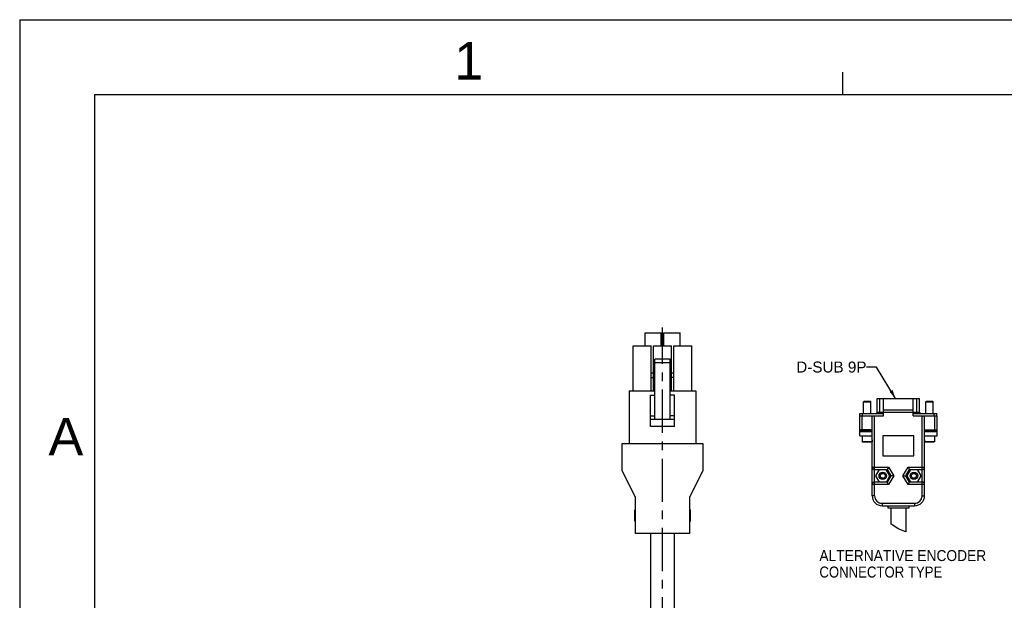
# Model space of a CAD drawing. Extents: x -74 to 556, y -100 to 345.
# Tile 4 of 19: x -74 to 124, y 229 to 345. Entities that reach past the tile are written whole.
import ezdxf
from ezdxf.enums import TextEntityAlignment as Align

# ---------------------------------------------------------------- set-up
doc = ezdxf.new("R2010")
doc.units = 0
doc.header["$LTSCALE"] = 23.1
doc.header["$MEASUREMENT"] = 0
doc.linetypes.add('CENTER', pattern=[0.6, 0.375, -0.075, 0.075, -0.075])
doc.layers.get('0').update_dxf_attribs({"linetype": 'CONTINUOUS'})
for name, color, linetype in [('8_ALL_NOTES_BALLOONS_SYMBOLS_GT', 7, 'CONTINUOUS'), ('DEFAULT_1', 7, 'CENTER'), ('DRAWING FRAME', 1, 'CONTINUOUS')]:
    doc.layers.add(name, color=color, linetype=linetype)
doc.styles.add('ARIAL', font='ARIAL.TTF')
doc.styles.add('TEXTSTYLE_0', font='txt', dxfattribs={"width": 0.8})

msp = doc.modelspace()

# ---------------------------------------------------------------- linework, layer by layer
at = {"color": 7, "linetype": 'Continuous'}
for p, q in [((51.756041, 279.770477), (51.756041, 282.343088)), ((51.756041, 282.343088), (54.996041, 282.343088)), ((54.996041, 279.770477), (54.996041, 282.343088)), ((55.536041, 279.770477), (55.536041, 282.343088)), ((55.536041, 282.343088), (58.776041, 282.343088)), ((58.776041, 279.770477), (58.776041, 282.343088)), ((49.416041, 270.770477), (49.416041, 279.770477)), ((49.416122, 279.770477), (53.01596, 279.770477)), ((53.016041, 270.770477), (53.016041, 279.770477)), ((53.466041, 270.770477), (53.466041, 279.770477)), ((53.466041, 279.770477), (57.066041, 279.770477)), ((57.066041, 270.770477), (57.066041, 279.770477)), ((57.516041, 270.770477), (57.516041, 279.770477)), ((57.516122, 279.770477), (61.11596, 279.770477)), ((61.116041, 270.770477), (61.116041, 279.770477)), ((53.736041, 265.010477), (53.736041, 277.070477)), ((56.796041, 277.070477), (53.736041, 277.070477)), ((56.796041, 276.350477), (53.736041, 276.350477)), ((56.796041, 265.010477), (56.796041, 277.070477)), ((53.016041, 274.333088), (53.466041, 274.333088)), ((57.066041, 274.333088), (57.516041, 274.333088)), ((53.016041, 273.433088), (53.466041, 273.433088)), ((57.516041, 273.433088), (57.066041, 273.433088)), ((48.606041, 270.770477), (48.606041, 260.150477)), ((48.606041, 270.770477), (53.736041, 270.770477)), ((56.796041, 270.770477), (61.926041, 270.770477)), ((61.926041, 270.770477), (61.926041, 260.150477)), ((52.836041, 263.570477), (52.836041, 269.870477)), ((52.836041, 269.870477), (53.736041, 269.870477)), ((57.696041, 269.870477), (56.796041, 269.870477)), ((57.696041, 263.570477), (57.696041, 269.870477)), ((95.534158, 268.541276), (95.68416, 268.691265)), ((95.534158, 268.541276), (97.034157, 268.541276)), ((95.53416, 266.191276), (95.53416, 268.541276)), ((95.68416, 268.691265), (96.884161, 268.691265)), ((97.034157, 268.541276), (96.884161, 268.691265)), ((97.03416, 266.191276), (97.03416, 268.541276)), ((98.291529, 266.441276), (98.291529, 269.191271)), ((98.291548, 269.191271), (106.776771, 269.191271)), ((98.304161, 266.441276), (98.304161, 269.191271)), ((98.79679, 266.441276), (98.79679, 269.191271)), ((99.534162, 265.691279), (99.53416, 269.191276)), ((105.534158, 265.691279), (105.53416, 269.191276)), ((106.271529, 266.441276), (106.271529, 269.191271)), ((106.764159, 266.441276), (106.764159, 269.191271)), ((106.77679, 266.441276), (106.77679, 269.191271)), ((108.034156, 268.541276), (108.184158, 268.691265)), ((108.034156, 268.541276), (109.534162, 268.541276)), ((108.03416, 266.191276), (108.03416, 268.541276)), ((108.184158, 268.691265), (109.38416, 268.691265)), ((109.534162, 268.541276), (109.38416, 268.691265)), ((109.53416, 266.191276), (109.53416, 268.541276)), ((98.291529, 266.441276), (106.77679, 266.441276)), ((99.534162, 266.941282), (105.534158, 266.941282)), ((52.836041, 265.730477), (53.736041, 265.730477)), ((57.696041, 265.010477), (52.836041, 265.010477)), ((57.696041, 265.730477), (56.796041, 265.730477)), ((94.78416, 261.691276), (94.784161, 265.691279)), ((94.784161, 265.691279), (99.534162, 265.691279)), ((94.834162, 265.691279), (94.834162, 266.191285)), ((94.834162, 266.191285), (99.53416, 266.191276)), ((95.284161, 262.941284), (95.284161, 265.691279)), ((95.334162, 265.691279), (95.334162, 266.191285)), ((97.28416, 249.691263), (97.28416, 265.691279)), ((97.78416, 249.691263), (97.78416, 265.691279)), ((105.534158, 265.691279), (110.284158, 265.691279)), ((105.53416, 266.191276), (110.234158, 266.191285)), ((107.28416, 249.691263), (107.28416, 265.691279)), ((107.784153, 249.691263), (107.784153, 265.691279)), ((109.734164, 265.691279), (109.734164, 266.191285)), ((109.784165, 265.691279), (109.784165, 262.941284)), ((110.234158, 265.691279), (110.234158, 266.191285)), ((110.28416, 261.691276), (110.284158, 265.691279)), ((57.696041, 263.570477), (52.836041, 263.570477)), ((94.78416, 262.691276), (97.28416, 262.691276)), ((94.78416, 262.552601), (97.28416, 262.552601)), ((97.28416, 262.941284), (94.784161, 262.941284)), ((107.784153, 262.941284), (110.284158, 262.941284)), ((107.78416, 262.691276), (110.28416, 262.691276)), ((107.78416, 262.552601), (110.28416, 262.552601)), ((94.78416, 261.691276), (97.28416, 261.691276)), ((95.284161, 261.691282), (95.284161, 260.941285)), ((95.304361, 260.941285), (95.284161, 260.941285)), ((95.304361, 260.941285), (95.304361, 260.541281)), ((95.406663, 260.441279), (95.304361, 260.541281)), ((97.263953, 260.541281), (95.304361, 260.541281)), ((97.263953, 260.941285), (97.263953, 260.541281)), ((97.28416, 260.941285), (97.263953, 260.941285)), ((99.40916, 261.691282), (99.40916, 257.691284)), ((105.65916, 261.691282), (99.40916, 261.691282)), ((105.65916, 257.691284), (105.65916, 261.691282)), ((107.804366, 260.941285), (107.784153, 260.941285)), ((107.78416, 261.691276), (110.28416, 261.691276)), ((107.804366, 260.941285), (107.804366, 260.541281)), ((109.763952, 260.541281), (107.804366, 260.541281)), ((107.906662, 260.441279), (107.804366, 260.541281)), ((109.729358, 260.507391), (109.661656, 260.441279)), ((109.763952, 260.541281), (109.729358, 260.507391)), ((109.784165, 260.941285), (109.763952, 260.941285)), ((109.763952, 260.941285), (109.763952, 260.541281)), ((109.784165, 261.691282), (109.784165, 260.941285)), ((47.166041, 254.750477), (47.166041, 260.150477)), ((47.166041, 260.150477), (63.366041, 260.150477)), ((63.366041, 260.150477), (63.366041, 254.750477)), ((97.161658, 260.441279), (95.406663, 260.441279)), ((109.661656, 260.441279), (107.906662, 260.441279)), ((99.40916, 257.691284), (105.65916, 257.691284)), ((49.866041, 249.350477), (47.166041, 254.750477)), ((63.366041, 254.750477), (60.666041, 249.350477)), ((97.28416, 255.44127), (100.567256, 255.44127)), ((97.78416, 254.941263), (100.284158, 254.941263)), ((98.687471, 254.941263), (97.965782, 253.691287)), ((100.852538, 253.691287), (100.09623, 254.941263)), ((100.567256, 255.44127), (100.284158, 254.941263)), ((100.284158, 254.941263), (101.034161, 253.691287)), ((100.567256, 255.44127), (101.617256, 253.691287)), ((103.451064, 253.691287), (104.501064, 255.44127)), ((104.034159, 253.691287), (104.784162, 254.941263)), ((104.93747, 254.941263), (104.215781, 253.691287)), ((104.501064, 255.44127), (107.784153, 255.44127)), ((104.501064, 255.44127), (104.784162, 254.941263)), ((104.784162, 254.941263), (107.28416, 254.941263)), ((107.102538, 253.691287), (106.346229, 254.941263)), ((97.965782, 253.691287), (98.722084, 252.441284)), ((100.130849, 252.441284), (100.852538, 253.691287)), ((101.034161, 253.691287), (100.284158, 252.441284)), ((101.617256, 253.691287), (100.567256, 251.941278)), ((101.617256, 253.691287), (101.034161, 253.691287)), ((103.451064, 253.691287), (104.034159, 253.691287)), ((104.501064, 251.941278), (103.451064, 253.691287)), ((104.784162, 252.441284), (104.034159, 253.691287)), ((104.215781, 253.691287), (104.97209, 252.441284)), ((106.380849, 252.441284), (107.102538, 253.691287)), ((100.567256, 251.941278), (97.28416, 251.941278)), ((100.284158, 252.441284), (97.78416, 252.441284)), ((100.567256, 251.941278), (100.284158, 252.441284)), ((104.501064, 251.941278), (104.784162, 252.441284)), ((107.784153, 251.941278), (104.501064, 251.941278)), ((107.28416, 252.441284), (104.784162, 252.441284)), ((49.866041, 242.150477), (49.866041, 249.350477)), ((60.666041, 249.350477), (60.666041, 242.150477)), ((97.78416, 249.691263), (97.28416, 249.691263)), ((107.28416, 249.691263), (107.784153, 249.691263)), ((49.686041, 244.625477), (49.686041, 246.875477)), ((49.866041, 246.875477), (49.686041, 246.875477)), ((60.666041, 246.875477), (60.846041, 246.875477)), ((60.846041, 244.625477), (60.846041, 246.875477)), ((99.284159, 248.191271), (105.784161, 248.191271)), ((99.284159, 248.191271), (99.284159, 247.691265)), ((99.284159, 247.691265), (105.784161, 247.691265)), ((100.40916, 247.691265), (100.40916, 247.191284)), ((104.65916, 247.191284), (100.40916, 247.191284)), ((101.03416, 247.191276), (101.03416, 244.077843)), ((104.03416, 247.191276), (104.03416, 242.479893)), ((104.65916, 247.691265), (104.65916, 247.191284)), ((105.784161, 248.191271), (105.784161, 247.691265)), ((49.866041, 244.625477), (49.686041, 244.625477)), ((60.666041, 244.625477), (60.846041, 244.625477)), ((102.516103, 243.068454), (101.03416, 244.077843)), ((104.03416, 242.479893), (102.516103, 243.068454)), ((60.666041, 242.150477), (49.866041, 242.150477)), ((52.881041, 242.150477), (52.881041, 221.450477)), ((57.651041, 221.450477), (57.651041, 242.150477))]:
    msp.add_line(p, q, dxfattribs=at)
for points in [[(98.058368, 266.191285), (98.134324, 266.203513), (98.202839, 266.239017), (98.257217, 266.294337), (98.292132, 266.364012), (98.304161, 266.441276)], [(98.551004, 266.191285), (98.62696, 266.203513), (98.695475, 266.239017), (98.749853, 266.294337), (98.784761, 266.364012), (98.79679, 266.441276)], [(106.517315, 266.191285), (106.441366, 266.203513), (106.372844, 266.239017), (106.318466, 266.294337), (106.283558, 266.364012), (106.271529, 266.441276)], [(107.009951, 266.191285), (106.933996, 266.203513), (106.865474, 266.239017), (106.811103, 266.294337), (106.776188, 266.364012), (106.764159, 266.441276)], [(97.263953, 260.541281), (97.195252, 260.474066), (97.161658, 260.441279)]]:
    msp.add_lwpolyline(points, dxfattribs=at)
for centre, radius in [((99.40916, 253.691276), 0.75), ((99.40916, 253.691276), 0.5), ((105.65916, 253.691276), 0.75), ((105.65916, 253.691276), 0.5)]:
    msp.add_circle(centre, radius, dxfattribs=at)
for centre, radius, start, end in [((98.041527, 266.441276), 0.25, 270, 360), ((107.026793, 266.441276), 0.25, 180, 270), ((97.78416, 255.441276), 0.5, 180, 270), ((107.28416, 255.441276), 0.5, 270, 360), ((97.78416, 251.941276), 0.5, 90, 180), ((107.28416, 251.941276), 0.5, 0, 90), ((99.28416, 249.691276), 2, 180, 270), ((99.28416, 249.691276), 1.5, 180, 270), ((105.78416, 249.691276), 2, 270, 360), ((105.78416, 249.691276), 1.5, 270, 360)]:
    msp.add_arc(centre, radius, start, end, dxfattribs=at)
at = {"layer": '8_ALL_NOTES_BALLOONS_SYMBOLS_GT', "color": 7, "linetype": 'Continuous'}
for p, q in [((98.152365, 275.510172), (96.152365, 275.510172)), ((101.994013, 269.191276), (98.152365, 275.510172))]:
    msp.add_line(p, q, dxfattribs=at)
msp.add_solid([(101.994013, 269.191276), (100.759865, 270.547513), (101.357999, 270.911156)], dxfattribs=at)
at = {"layer": 'DEFAULT_1', "color": 7, "linetype": 'CENTER'}
msp.add_line((55.266041, 193.008977), (55.266041, 283.404485), dxfattribs=at)
at = {"layer": 'DRAWING FRAME', "color": 4}
for q in [(556.423283, 345.164474), (-73.576717, -100.335526)]:
    msp.add_line((-73.576717, 345.164474), q, dxfattribs=at)
at = {"layer": 'DRAWING FRAME', "color": 3}
for p, q in [((91.423283, 330.164474), (91.423283, 334.664474)), ((-58.576717, 330.164474), (541.423283, 330.164474)), ((-58.576717, 330.164474), (-58.576717, -85.335526))]:
    msp.add_line(p, q, dxfattribs=at)

# ---------------------------------------------------------------- texts
at = {"layer": '8_ALL_NOTES_BALLOONS_SYMBOLS_GT', "color": 7, "linetype": 'Continuous', "style": 'TEXTSTYLE_0'}
for s, width, p, p2 in [('D-SUB 9P', 0.834783, (82.072365, 274.410172), (96.152365, 274.410172)), ('ALTERNATIVE ENCODER', 0.814286, (86.706266, 236.601457), (120.146266, 236.601457)), ('CONNECTOR TYPE', 0.819512, (86.706266, 233.301457), (111.346266, 233.301457))]:
    msp.add_text(s, height=2.2, dxfattribs=dict(at, width=width)).set_placement(p, p2, align=Align.FIT)
at = {"layer": 'DRAWING FRAME', "color": 1, "style": 'ARIAL'}
for s, p in [('1', (16.432259, 336.90753)), ('A', (-64.314151, 261.557489))]:
    msp.add_text(s, height=7.5, dxfattribs=at).set_placement(p, align=Align.MIDDLE)

doc.saveas('drawing.dxf')
